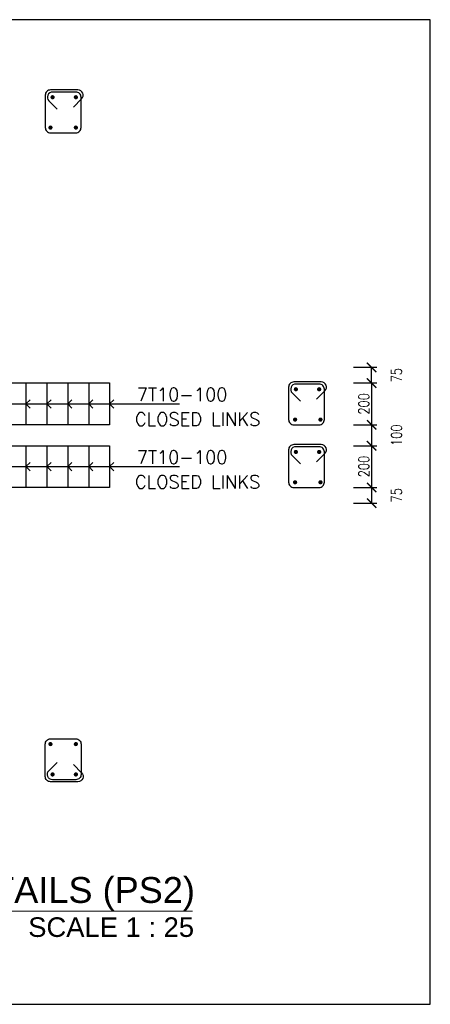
# Model space of a CAD drawing. Header units: inches. Extents: x -1387 to 177467, y -53208 to 11681.
# Tile 4 of 14: x 7916 to 9881, y -26467 to -21755. Entities that reach past the tile are written whole.
import ezdxf
from ezdxf import colors
from ezdxf.entities.mleader import LeaderData, LeaderLine
from ezdxf.enums import TextEntityAlignment as Align
from ezdxf.math import Vec2, Vec3

# ---------------------------------------------------------------- set-up
doc = ezdxf.new("R2010")
doc.units = ezdxf.units.IN
doc.header["$MEASUREMENT"] = 0
for name, color, linetype in [('2nd Basement Framing Plan$0$S-DT-DIMS', 7, 'Continuous'), ('2nd Basement Framing Plan$0$S-RBAR', 4, 'Continuous'), ('2nd Basement Framing Plan$0$S-RBAR-SEC', 4, 'Continuous'), ('2nd Basement Framing Plan$0$XS-DT-LEADER', 43, 'Continuous'), ('2nd Basement Framing Plan$0$XS-DT-TEXT', 91, 'Continuous')]:
    doc.layers.add(name, color=color, linetype=linetype)
doc.layers.add('2nd Basement Framing Plan$0$S-TEXT-SUB TITLE', color=2, linetype='Continuous', lineweight=9)
doc.styles.add('2nd Basement Framing Plan$0$APG ROMANS 0.80', font='romans.shx', dxfattribs={"width": 0.8})
doc.styles.add('2nd Basement Framing Plan$0$XS-DOME DETAILS$0$Arial', font='arial.ttf')
doc.styles.add('2nd Basement Framing Plan$0$XS-STAIR DETAILS$0$APG ROMANS 0.80', font='romans.shx', dxfattribs={"width": 0.8})
doc.styles.get("Standard").update_dxf_attribs({"font": 'arial.ttf'})
doc.dimstyles.new('2nd Basement Framing Plan$0$APG-STR-25 DT', dxfattribs={"dimscale": 250, "dimtxt": 0.2, "dimasz": 0.18, "dimexe": 0.1, "dimexo": 0.1, "dimgap": 0.05, "dimtad": 1, "dimdec": 0, "dimrnd": 5, "dimzin": 3, "dimdsep": 46, "dimtxsty": '2nd Basement Framing Plan$0$APG ROMANS 0.80', "dimblk": '2nd Basement Framing Plan$0$_ARCHTICK', "dimcen": 0.05, "dimclrd": 256, "dimclre": 256, "dimclrt": 2, "dimadec": 0, "dimazin": 0, "dimtfac": 1, "dimtdec": 0, "dimtofl": 0, "dimtmove": 2, "dimatfit": 3, "dimfxl": 0.35, "dimfxlon": 1, "dimtolj": 1, "dimtzin": 0, "dimarcsym": 0})

# ---------------------------------------------------------------- blocks, each defined once
blk = doc.blocks.new('2nd Basement Framing Plan$0$XS-STAIR DETAILS$0$_Open90')
at = {"color": 4, "linetype": 'ByBlock', "lineweight": -2}
for p, q in [((0, 0), (-1, 0)), ((-0.5, 0.5), (0, 0)), ((0, 0), (-0.5, -0.5))]:
    blk.add_line(p, q, dxfattribs=at)
blk = doc.blocks.new('2nd Basement Framing Plan$0$_ARCHTICK')
at = {"color": 0, "linetype": 'ByBlock', "const_width": 0.15}
blk.add_lwpolyline([(-0.5, -0.5), (0.5, 0.5)], dxfattribs=at)
blk = doc.blocks.new('*D94')
at = {"layer": '2nd Basement Framing Plan$0$S-DT-DIMS', "lineweight": -2, "transparency": 16777216}
for p, q in [((9512.4, -23493.5), (9624.9, -23493.5)), ((9599.9, -23493.5), (9599.9, -23693.5)), ((9512.4, -23693.5), (9624.9, -23693.5))]:
    blk.add_line(p, q, dxfattribs=at)
at = {"layer": 'DEFPOINTS', "color": 0, "transparency": 16777216}
for p in [(8346.3, -23493.5), (8346.3, -23693.5), (9599.9, -23693.5)]:
    blk.add_point(p, dxfattribs=at)
at = {"layer": '2nd Basement Framing Plan$0$S-DT-DIMS', "lineweight": -2, "transparency": 16777216, "xscale": 45, "yscale": 45, "zscale": 45}
for p, rotation in [((9599.9, -23493.5), 90), ((9599.9, -23693.5), 270)]:
    blk.add_blockref('2nd Basement Framing Plan$0$_ARCHTICK', p, dxfattribs=dict(at, rotation=rotation))
at = {"layer": '2nd Basement Framing Plan$0$S-DT-DIMS', "color": 2, "transparency": 16777216, "insert": (9562.4, -23593.5), "char_height": 50, "attachment_point": 5, "rotation": 90, "style": '2nd Basement Framing Plan$0$APG ROMANS 0.80'}
blk.add_mtext('\\A1;200', dxfattribs=at)
blk = doc.blocks.new('*D95')
at = {"layer": '2nd Basement Framing Plan$0$S-DT-DIMS', "lineweight": -2, "transparency": 16777216}
for p, q in [((9512.4, -23793.5), (9624.9, -23793.5)), ((9599.9, -23793.5), (9599.9, -23993.5)), ((9512.4, -23993.5), (9624.9, -23993.5))]:
    blk.add_line(p, q, dxfattribs=at)
at = {"layer": 'DEFPOINTS', "color": 0, "transparency": 16777216}
for p in [(8346.3, -23793.5), (8346.3, -23993.5), (9599.9, -23993.5)]:
    blk.add_point(p, dxfattribs=at)
at = {"layer": '2nd Basement Framing Plan$0$S-DT-DIMS', "lineweight": -2, "transparency": 16777216, "xscale": 45, "yscale": 45, "zscale": 45}
for p, rotation in [((9599.9, -23793.5), 90), ((9599.9, -23993.5), 270)]:
    blk.add_blockref('2nd Basement Framing Plan$0$_ARCHTICK', p, dxfattribs=dict(at, rotation=rotation))
at = {"layer": '2nd Basement Framing Plan$0$S-DT-DIMS', "color": 2, "transparency": 16777216, "insert": (9562.4, -23893.5), "char_height": 50, "attachment_point": 5, "rotation": 90, "style": '2nd Basement Framing Plan$0$APG ROMANS 0.80'}
blk.add_mtext('\\A1;200', dxfattribs=at)
blk = doc.blocks.new('*U13')
at = {"color": 0}
blk.add_line((0.589, 0), (8.211, 0), dxfattribs=at)
blk.add_circle((0, 0), 0.589, dxfattribs=at)
at = {"style": '2nd Basement Framing Plan$0$XS-DOME DETAILS$0$Arial'}
blk.add_attdef('C', (0.868, 0.104), '', height=0.33, dxfattribs=at)
blk.add_attdef('A', text='', height=0.35, dxfattribs=at).set_placement((0.009, 0.018), align=Align.MIDDLE_CENTER)
blk.add_attdef('D', text='', height=0.25, dxfattribs=at).set_placement((8.233, -0.08), align=Align.TOP_RIGHT)
blk = doc.blocks.new('*D105')
at = {"layer": '2nd Basement Framing Plan$0$S-DT-DIMS', "lineweight": -2, "transparency": 16777216}
for p, q in [((9512.4, -23693.5), (9624.9, -23693.5)), ((9599.9, -23693.5), (9599.9, -23793.5)), ((9571.2, -23793.5), (9624.9, -23793.5))]:
    blk.add_line(p, q, dxfattribs=at)
at = {"layer": 'DEFPOINTS', "color": 0, "transparency": 16777216}
for p in [(8346.3, -23693.5, 0), (9546.2, -23793.5, 0), (9599.9, -23793.5)]:
    blk.add_point(p, dxfattribs=at)
at = {"layer": '2nd Basement Framing Plan$0$S-DT-DIMS', "lineweight": -2, "transparency": 16777216, "xscale": 45, "yscale": 45, "zscale": 45}
for p, rotation in [((9599.9, -23693.5), 90), ((9599.9, -23793.5), 270)]:
    blk.add_blockref('2nd Basement Framing Plan$0$_ARCHTICK', p, dxfattribs=dict(at, rotation=rotation))
at = {"layer": '2nd Basement Framing Plan$0$S-DT-DIMS', "color": 2, "transparency": 16777216, "insert": (9718.7, -23743.5), "char_height": 50, "attachment_point": 5, "rotation": 90, "style": '2nd Basement Framing Plan$0$APG ROMANS 0.80'}
blk.add_mtext('\\A1;100', dxfattribs=at)
blk = doc.blocks.new('*D106')
at = {"layer": '2nd Basement Framing Plan$0$S-DT-DIMS', "lineweight": -2, "transparency": 16777216}
for p, q in [((9512.4, -23418.5), (9624.9, -23418.5)), ((9599.9, -23493.5), (9599.9, -23418.5)), ((9512.4, -23493.5), (9624.9, -23493.5))]:
    blk.add_line(p, q, dxfattribs=at)
at = {"layer": 'DEFPOINTS', "color": 0, "transparency": 16777216}
for p in [(7421.1, -23418.5), (9599.9, -23418.5), (8346.3, -23493.5, 0)]:
    blk.add_point(p, dxfattribs=at)
at = {"layer": '2nd Basement Framing Plan$0$S-DT-DIMS', "lineweight": -2, "transparency": 16777216, "xscale": 45, "yscale": 45, "zscale": 45}
for p, rotation in [((9599.9, -23418.5), 90), ((9599.9, -23493.5), 270)]:
    blk.add_blockref('2nd Basement Framing Plan$0$_ARCHTICK', p, dxfattribs=dict(at, rotation=rotation))
at = {"layer": '2nd Basement Framing Plan$0$S-DT-DIMS', "color": 2, "transparency": 16777216, "insert": (9718.7, -23456), "char_height": 50, "attachment_point": 5, "rotation": 90, "style": '2nd Basement Framing Plan$0$APG ROMANS 0.80'}
blk.add_mtext('\\A1;75', dxfattribs=at)
blk = doc.blocks.new('*D107')
at = {"layer": '2nd Basement Framing Plan$0$S-DT-DIMS', "lineweight": -2, "transparency": 16777216}
for p, q in [((9512.4, -23993.5), (9624.9, -23993.5)), ((9599.9, -23993.5), (9599.9, -24068.5)), ((9512.4, -24068.5), (9624.9, -24068.5))]:
    blk.add_line(p, q, dxfattribs=at)
at = {"layer": 'DEFPOINTS', "color": 0, "transparency": 16777216}
for p in [(8346.3, -23993.5, 0), (7421.1, -24068.5), (9599.9, -24068.5)]:
    blk.add_point(p, dxfattribs=at)
at = {"layer": '2nd Basement Framing Plan$0$S-DT-DIMS', "lineweight": -2, "transparency": 16777216, "xscale": 45, "yscale": 45, "zscale": 45}
for p, rotation in [((9599.9, -23993.5), 90), ((9599.9, -24068.5), 270)]:
    blk.add_blockref('2nd Basement Framing Plan$0$_ARCHTICK', p, dxfattribs=dict(at, rotation=rotation))
at = {"layer": '2nd Basement Framing Plan$0$S-DT-DIMS', "color": 2, "transparency": 16777216, "insert": (9718.7, -24031), "char_height": 50, "attachment_point": 5, "rotation": 90, "style": '2nd Basement Framing Plan$0$APG ROMANS 0.80'}
blk.add_mtext('\\A1;75', dxfattribs=at)

msp = doc.modelspace()

# ---------------------------------------------------------------- linework, layer by layer
at = {"layer": '2nd Basement Framing Plan$0$S-RBAR'}
for p, q in [((5845.9, -23493.5, 0), (8346.3, -23493.5, 0)), ((8346.3, -23693.5, 0), (5845.9, -23693.5, 0)), ((5845.9, -23793.5, 0), (8346.3, -23793.5, 0)), ((8346.3, -23993.5, 0), (5845.9, -23993.5, 0))]:
    msp.add_line(p, q, dxfattribs=at)
at = {"layer": '2nd Basement Framing Plan$0$S-RBAR', "elevation": 0}
for points in [[(8173, -22173.2), (8212.7, -22133.5, 0.668179), (8195, -22090.9), (8063.5, -22090.9, 0.414214), (8038.5, -22115.9), (8038.5, -22271.2, 0.414214), (8063.5, -22296.2), (8185, -22296.2, 0.414214), (8210, -22271.2), (8210, -22125.9, 0.414214), (8185, -22100.9), (8073.5, -22100.9, 0.668179), (8055.9, -22143.5), (8095.5, -22183.2)], [(9336.9, -23570.9), (9376.6, -23531.2, 0.668179), (9358.9, -23488.5), (9227.5, -23488.5, 0.414214), (9202.5, -23513.5), (9202.5, -23668.8, 0.414214), (9227.5, -23693.8), (9348.9, -23693.8, 0.414214), (9373.9, -23668.8), (9373.9, -23523.5, 0.414214), (9348.9, -23498.5), (9237.5, -23498.5, 0.668179), (9219.8, -23541.2), (9259.5, -23580.9)], [(9336.9, -23870.9), (9376.6, -23831.2, 0.668179), (9358.9, -23788.5), (9227.5, -23788.5, 0.414214), (9202.5, -23813.5), (9202.5, -23968.8, 0.414214), (9227.5, -23993.8), (9348.9, -23993.8, 0.414214), (9373.9, -23968.8), (9373.9, -23823.5, 0.414214), (9348.9, -23798.5), (9237.5, -23798.5, 0.668179), (9219.8, -23841.2), (9259.5, -23880.9)], [(8173, -25319.6), (8212.7, -25359.3, -0.668179), (8195, -25402), (8063.5, -25402, -0.414214), (8038.5, -25377), (8038.5, -25221.7, -0.414214), (8063.5, -25196.7), (8185, -25196.7, -0.414214), (8210, -25221.7), (8210, -25367, -0.414214), (8185, -25392), (8073.5, -25392, -0.668179), (8055.9, -25349.3), (8095.5, -25309.6)]]:
    msp.add_lwpolyline(points, format="xyb", dxfattribs=at)
for points in [[(7946.3, -23493.5), (7946.3, -23693.5)], [(8046.3, -23493.5), (8046.3, -23693.5)], [(8146.3, -23493.5), (8146.3, -23693.5)], [(8246.3, -23493.5), (8246.3, -23693.5)], [(8346.3, -23493.5), (8346.3, -23693.5)], [(7946.3, -23793.5), (7946.3, -23993.5)], [(8046.3, -23793.5), (8046.3, -23993.5)], [(8146.3, -23793.5), (8146.3, -23993.5)], [(8246.3, -23793.5), (8246.3, -23993.5)], [(8346.3, -23793.5), (8346.3, -23993.5)]]:
    msp.add_lwpolyline(points, dxfattribs=at)
at = {"layer": '2nd Basement Framing Plan$0$S-RBAR-SEC', "const_width": 10, "elevation": 0}
for points in [[(8073.5, -22130.9, 1), (8073.5, -22120.9, 1)], [(8185, -22130.9, -1), (8185, -22120.9, -1)], [(8063.5, -22276.2, 1), (8063.5, -22266.2, 1)], [(8185, -22276.2, -1), (8185, -22266.2, -1)], [(9237.5, -23528.5, 1), (9237.5, -23518.5, 1)], [(9348.9, -23528.5, -1), (9348.9, -23518.5, -1)], [(9233.7, -23673.8, 1), (9233.7, -23663.8, 1)], [(9355.1, -23673.8, -1), (9355.1, -23663.8, -1)], [(9237.5, -23828.5, 1), (9237.5, -23818.5, 1)], [(9348.9, -23828.5, -1), (9348.9, -23818.5, -1)], [(9233.7, -23973.8, 1), (9233.7, -23963.8, 1)], [(9355.1, -23973.8, -1), (9355.1, -23963.8, -1)], [(8063.5, -25216.7, -1), (8063.5, -25226.7, -1)], [(8185, -25216.7, 1), (8185, -25226.7, 1)], [(8073.5, -25362, -1), (8073.5, -25372, -1)], [(8185, -25362, 1), (8185, -25372, 1)]]:
    msp.add_lwpolyline(points, format="xyb", close=True, dxfattribs=at)
at = {"layer": 'DEFPOINTS', "color": 5, "lineweight": 30, "ltscale": 0.01}
msp.add_lwpolyline([(9880.5, -21754.8), (4584.3, -21754.8), (4584.3, -26467), (9880.5, -26467)], close=True, dxfattribs=at)

# ---------------------------------------------------------------- block references
at = {"layer": '2nd Basement Framing Plan$0$S-TEXT-SUB TITLE', "color": 4, "xscale": 375, "yscale": 375, "zscale": 375}
msp.add_blockref('*U13', (5663.1, -26020.8), dxfattribs=at).add_auto_attribs({'D': '                                                    SCALE 1 : 25', 'A': 'C', 'C': 'REINFORCEMENT DETAILS (PS2)'})
at = {"layer": '2nd Basement Framing Plan$0$XS-DT-LEADER', "lineweight": -2, "xscale": -40, "yscale": 40, "zscale": 40}
for p in [(7946.3, -23593.5, 0), (8046.3, -23593.5, 0), (8146.3, -23593.5, 0), (8246.3, -23593.5, 0), (8346.3, -23593.5, 0), (7946.3, -23893.5, 0), (8046.3, -23893.5, 0), (8146.3, -23893.5, 0), (8246.3, -23893.5, 0), (8346.3, -23893.5, 0)]:
    msp.add_blockref('2nd Basement Framing Plan$0$XS-STAIR DETAILS$0$_Open90', p, dxfattribs=at)

# ---------------------------------------------------------------- texts
at = {"layer": '2nd Basement Framing Plan$0$XS-DT-TEXT', "style": '2nd Basement Framing Plan$0$XS-STAIR DETAILS$0$APG ROMANS 0.80'}
for s, p in [('7T10-100', (8476.4, -23548.5, 0)), ('CLOSED LINKS', (8467.5, -23666.8, 0)), ('7T10-100', (8476.4, -23848.5, 0)), ('CLOSED LINKS', (8467.5, -23966.8, 0))]:
    msp.add_text(s, height=62.5, dxfattribs=at).set_placement(p, align=Align.MIDDLE_LEFT)

# ---------------------------------------------------------------- dimensions: what is measured, and where the dimension line sits
at = {"layer": '2nd Basement Framing Plan$0$S-DT-DIMS'}
for base, p1, p2, picture, middle in [((9599.9, -23418.5), (8346.3, -23493.5, 0), (7421.1, -23418.5), '*D106', (9718.7, -23456)), ((9599.9, -23693.5, 0), (8346.3, -23493.5, 0), (8346.3, -23693.5, 0), '*D94', (9562.4, -23593.5, 0)), ((9599.9, -23793.5), (8346.3, -23693.5, 0), (9546.2, -23793.5, 0), '*D105', (9718.7, -23743.5)), ((9599.9, -23993.5, 0), (8346.3, -23793.5, 0), (8346.3, -23993.5, 0), '*D95', (9562.4, -23893.5, 0)), ((9599.9, -24068.5), (8346.3, -23993.5, 0), (7421.1, -24068.5), '*D107', (9718.7, -24031))]:
    dim = msp.add_linear_dim(base=base, p1=p1, p2=p2, angle=90, dimstyle='2nd Basement Framing Plan$0$APG-STR-25 DT', override={"dimarcsym": 1}, dxfattribs=at)
    dim.commit()
    dim.dimension.update_dxf_attribs({"geometry": picture, "text_midpoint": middle})

# ---------------------------------------------------------------- leaders
at = {"layer": '2nd Basement Framing Plan$0$XS-DT-LEADER'}
ml = msp.add_multileader_mtext('Standard', dxfattribs=at)
ml.set_content('')
ml.set_leader_properties(color=256)
ml.set_arrow_properties(name='2nd Basement Framing Plan$0$XS-STAIR DETAILS$0$_Open90')
ml.build(insert=Vec2(0, 0))
ml.multileader.update_dxf_attribs({"has_dogleg": 0, "dogleg_length": 0.36, "arrow_head_size": 40, "scale": 500})
ctx = ml.context
ctx.base_point, ctx.scale, ctx.char_height, ctx.arrow_head_size, ctx.landing_gap_size, ctx.plane_origin, ctx.plane_x_axis, ctx.plane_y_axis = Vec3(8681.3, -23593.5, 0), 500, 45, 40, 22.5, Vec3(9214.3, -23809.6, 0), Vec3(0, 1), Vec3(-1, 0)
ctx.text_align_type = 2
notes = []
notes.append((ctx, [(1, (1, 1, 0), (8681.3, -23773.5, 0), (0, 1), 180, [(0, [(7746.3, -23593.5, 0), (8681.3, -23593.5, 0)], 0, [])])]))
ctx.mtext, ml.multileader.dxf.content_type = None, 0
ml = msp.add_multileader_mtext('Standard', dxfattribs=at)
ml.set_content('')
ml.set_leader_properties(color=256)
ml.set_arrow_properties(name='2nd Basement Framing Plan$0$XS-STAIR DETAILS$0$_Open90')
ml.build(insert=Vec2(0, 0))
ml.multileader.update_dxf_attribs({"has_dogleg": 0, "dogleg_length": 0.36, "arrow_head_size": 40, "scale": 500})
ctx = ml.context
ctx.base_point, ctx.scale, ctx.char_height, ctx.arrow_head_size, ctx.landing_gap_size, ctx.plane_origin, ctx.plane_x_axis, ctx.plane_y_axis = Vec3(8681.3, -23893.5, 0), 500, 45, 40, 22.5, Vec3(9214.3, -24109.6, 0), Vec3(0, 1), Vec3(-1, 0)
ctx.text_align_type = 2
notes.append((ctx, [(1, (1, 1, 0), (8681.3, -24073.5, 0), (0, 1), 180, [(0, [(7746.3, -23893.5, 0), (8681.3, -23893.5, 0)], 0, [])])]))
ctx.mtext, ml.multileader.dxf.content_type = None, 0
for ctx, leaders in notes:
    for number, flags, end, landing, length, lines in leaders:
        leader = LeaderData()
        leader.index, (leader.has_last_leader_line, leader.has_dogleg_vector, leader.attachment_direction) = number, flags
        leader.last_leader_point, leader.dogleg_vector, leader.dogleg_length = Vec3(end), Vec3(landing), length
        for number, points, colour, breaks in lines:
            line = LeaderLine()
            line.index, line.vertices, line.color, line.breaks = number, Vec3.list(points), colors.encode_raw_color(colour), breaks
            leader.lines.append(line)
        ctx.leaders.append(leader)

doc.saveas('drawing.dxf')
